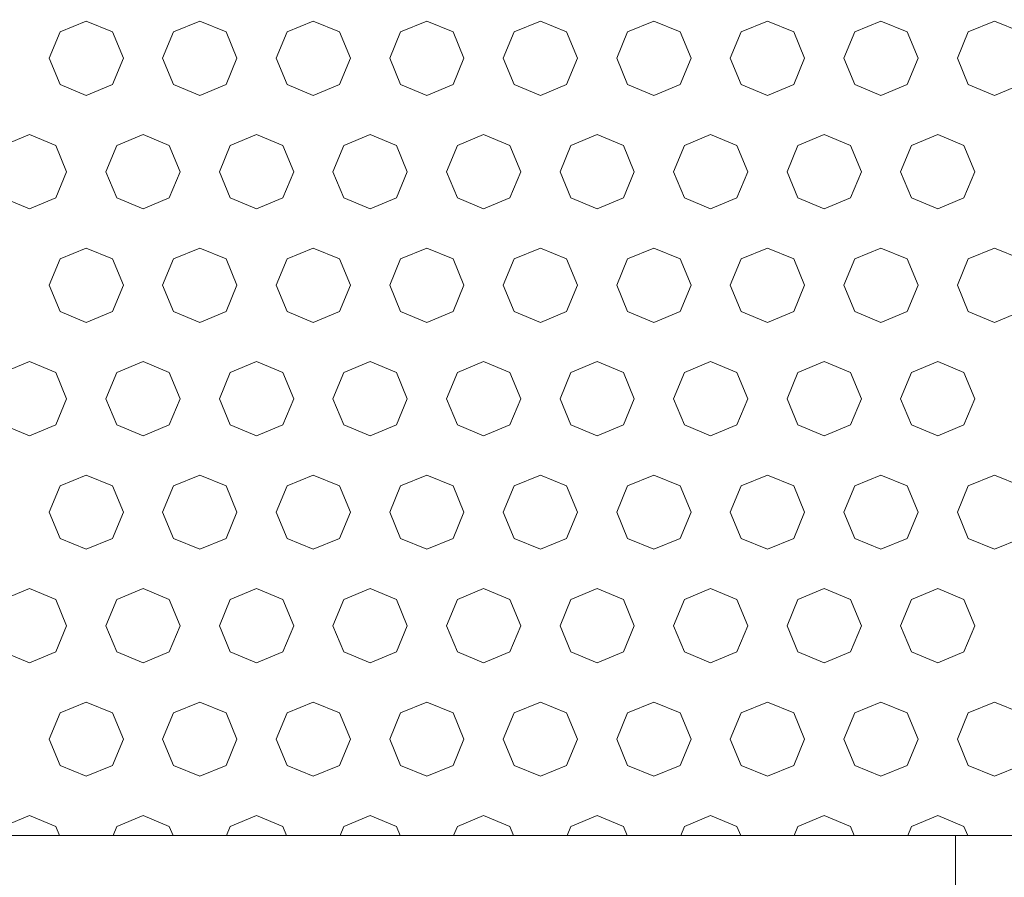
# Model space of a CAD drawing. Header units: millimetres. Extents: x 52659 to 1698020, y -10054 to 104697.
# Tile 34 of 256: x 151180 to 151614, y 13980 to 14357. Entities that reach past the tile are written whole.
import ezdxf

# ---------------------------------------------------------------- set-up
doc = ezdxf.new("R2010")
doc.units = ezdxf.units.MM
doc.header["$MEASUREMENT"] = 0
for name, color, linetype in [('02-04 BRISES SOLEIL FONCEES', 7, 'Continuous'), ('05-02 Cotation 200ème 100ème.Cotations', 7, 'Continuous'), ('Fenêtres ARCHICAD', 7, 'Continuous')]:
    doc.layers.add(name, color=color, linetype=linetype)
doc.styles.add('STYLE_GENERE_3', font='ARIALN.TTF')
doc.dimstyles.new('STYLE_GENERE__2', dxfattribs={"dimtxt": 200, "dimasz": 95, "dimexe": 0.18, "dimexo": 100, "dimgap": 0, "dimtad": 0, "dimlfac": 0.001, "dimzin": 0, "dimdsep": 46, "dimtxsty": 'STYLE_GENERE_3', "dimblk": 'ARROWHEAD_6', "dimblk1": 'ARROWHEAD_6', "dimblk2": 'ARROWHEAD_6', "dimcen": 0.09, "dimclrd": 7, "dimclre": 7, "dimclrt": 7, "dimazin": 0, "dimtfac": 1, "dimtdec": 4, "dimtmove": 0, "dimatfit": 3, "dimfxl": 1, "dimtolj": 1, "dimtzin": 0, "dimarcsym": 0})

# ---------------------------------------------------------------- blocks, each defined once
blk = doc.blocks.new('Élément de coupe_232_1', base_point=(131932.67, 5158.07))
at = {"layer": 'Fenêtres ARCHICAD', "color": 7, "linetype": 'Continuous', "lineweight": 5}
blk.add_line((151592.7, 13998.03), (151592.7, 13268.07), dxfattribs=at)
blk = doc.blocks.new('*X308', base_point=(131932.67, 5158.07))
at = {"layer": '02-04 BRISES SOLEIL FONCEES', "color": 7, "linetype": 'Continuous', "lineweight": 5}
for p, q in [((151209.81, 14356.81), (151198.25, 14352.02)), ((151221.38, 14352.02), (151209.81, 14356.81)), ((151259.81, 14356.81), (151248.25, 14352.02)), ((151271.38, 14352.02), (151259.81, 14356.81)), ((151309.81, 14356.81), (151298.25, 14352.02)), ((151321.38, 14352.02), (151309.81, 14356.81)), ((151359.81, 14356.81), (151348.25, 14352.02)), ((151371.38, 14352.02), (151359.81, 14356.81)), ((151409.81, 14356.81), (151398.25, 14352.02)), ((151421.38, 14352.02), (151409.81, 14356.81)), ((151459.81, 14356.81), (151448.25, 14352.02)), ((151471.38, 14352.02), (151459.81, 14356.81)), ((151509.81, 14356.81), (151498.25, 14352.02)), ((151521.38, 14352.02), (151509.81, 14356.81)), ((151559.81, 14356.81), (151548.25, 14352.02)), ((151571.38, 14352.02), (151559.81, 14356.81)), ((151609.81, 14356.81), (151598.25, 14352.02)), ((151621.38, 14352.02), (151609.81, 14356.81)), ((151198.25, 14352.02), (151193.46, 14340.46)), ((151226.17, 14340.46), (151221.38, 14352.02)), ((151248.25, 14352.02), (151243.46, 14340.46)), ((151276.17, 14340.46), (151271.38, 14352.02)), ((151298.25, 14352.02), (151293.46, 14340.46)), ((151326.17, 14340.46), (151321.38, 14352.02)), ((151348.25, 14352.02), (151343.46, 14340.46)), ((151376.17, 14340.46), (151371.38, 14352.02)), ((151398.25, 14352.02), (151393.46, 14340.46)), ((151426.17, 14340.46), (151421.38, 14352.02)), ((151448.25, 14352.02), (151443.46, 14340.46)), ((151476.17, 14340.46), (151471.38, 14352.02)), ((151498.25, 14352.02), (151493.46, 14340.46)), ((151526.17, 14340.46), (151521.38, 14352.02)), ((151548.25, 14352.02), (151543.46, 14340.46)), ((151576.17, 14340.46), (151571.38, 14352.02)), ((151598.25, 14352.02), (151593.46, 14340.46)), ((151193.46, 14340.46), (151198.25, 14328.89)), ((151221.38, 14328.89), (151226.17, 14340.46)), ((151243.46, 14340.46), (151248.25, 14328.89)), ((151271.38, 14328.89), (151276.17, 14340.46)), ((151293.46, 14340.46), (151298.25, 14328.89)), ((151321.38, 14328.89), (151326.17, 14340.46)), ((151343.46, 14340.46), (151348.25, 14328.89)), ((151371.38, 14328.89), (151376.17, 14340.46)), ((151393.46, 14340.46), (151398.25, 14328.89)), ((151421.38, 14328.89), (151426.17, 14340.46)), ((151443.46, 14340.46), (151448.25, 14328.89)), ((151471.38, 14328.89), (151476.17, 14340.46)), ((151493.46, 14340.46), (151498.25, 14328.89)), ((151521.38, 14328.89), (151526.17, 14340.46)), ((151543.46, 14340.46), (151548.25, 14328.89)), ((151571.38, 14328.89), (151576.17, 14340.46)), ((151593.46, 14340.46), (151598.25, 14328.89)), ((151198.25, 14328.89), (151209.81, 14324.1)), ((151209.81, 14324.1), (151221.38, 14328.89)), ((151248.25, 14328.89), (151259.81, 14324.1)), ((151259.81, 14324.1), (151271.38, 14328.89)), ((151298.25, 14328.89), (151309.81, 14324.1)), ((151309.81, 14324.1), (151321.38, 14328.89)), ((151348.25, 14328.89), (151359.81, 14324.1)), ((151359.81, 14324.1), (151371.38, 14328.89)), ((151398.25, 14328.89), (151409.81, 14324.1)), ((151409.81, 14324.1), (151421.38, 14328.89)), ((151448.25, 14328.89), (151459.81, 14324.1)), ((151459.81, 14324.1), (151471.38, 14328.89)), ((151498.25, 14328.89), (151509.81, 14324.1)), ((151509.81, 14324.1), (151521.38, 14328.89)), ((151548.25, 14328.89), (151559.81, 14324.1)), ((151559.81, 14324.1), (151571.38, 14328.89)), ((151598.25, 14328.89), (151609.81, 14324.1)), ((151609.81, 14324.1), (151621.38, 14328.89)), ((151184.81, 14306.81), (151173.25, 14302.02)), ((151196.38, 14302.02), (151184.81, 14306.81)), ((151234.81, 14306.81), (151223.25, 14302.02)), ((151246.38, 14302.02), (151234.81, 14306.81)), ((151284.81, 14306.81), (151273.25, 14302.02)), ((151296.38, 14302.02), (151284.81, 14306.81)), ((151334.81, 14306.81), (151323.25, 14302.02)), ((151346.38, 14302.02), (151334.81, 14306.81)), ((151384.81, 14306.81), (151373.25, 14302.02)), ((151396.38, 14302.02), (151384.81, 14306.81)), ((151434.81, 14306.81), (151423.25, 14302.02)), ((151446.38, 14302.02), (151434.81, 14306.81)), ((151484.81, 14306.81), (151473.25, 14302.02)), ((151496.38, 14302.02), (151484.81, 14306.81)), ((151534.81, 14306.81), (151523.25, 14302.02)), ((151546.38, 14302.02), (151534.81, 14306.81)), ((151584.81, 14306.81), (151573.25, 14302.02)), ((151596.38, 14302.02), (151584.81, 14306.81)), ((151201.17, 14290.46), (151196.38, 14302.02)), ((151223.25, 14302.02), (151218.46, 14290.46)), ((151251.17, 14290.46), (151246.38, 14302.02)), ((151273.25, 14302.02), (151268.46, 14290.46)), ((151301.17, 14290.46), (151296.38, 14302.02)), ((151323.25, 14302.02), (151318.46, 14290.46)), ((151351.17, 14290.46), (151346.38, 14302.02)), ((151373.25, 14302.02), (151368.46, 14290.46)), ((151401.17, 14290.46), (151396.38, 14302.02)), ((151423.25, 14302.02), (151418.46, 14290.46)), ((151451.17, 14290.46), (151446.38, 14302.02)), ((151473.25, 14302.02), (151468.46, 14290.46)), ((151501.17, 14290.46), (151496.38, 14302.02)), ((151523.25, 14302.02), (151518.46, 14290.46)), ((151551.17, 14290.46), (151546.38, 14302.02)), ((151573.25, 14302.02), (151568.46, 14290.46)), ((151601.17, 14290.46), (151596.38, 14302.02)), ((151196.38, 14278.89), (151201.17, 14290.46)), ((151218.46, 14290.46), (151223.25, 14278.89)), ((151246.38, 14278.89), (151251.17, 14290.46)), ((151268.46, 14290.46), (151273.25, 14278.89)), ((151296.38, 14278.89), (151301.17, 14290.46)), ((151318.46, 14290.46), (151323.25, 14278.89)), ((151346.38, 14278.89), (151351.17, 14290.46)), ((151368.46, 14290.46), (151373.25, 14278.89)), ((151396.38, 14278.89), (151401.17, 14290.46)), ((151418.46, 14290.46), (151423.25, 14278.89)), ((151446.38, 14278.89), (151451.17, 14290.46)), ((151468.46, 14290.46), (151473.25, 14278.89)), ((151496.38, 14278.89), (151501.17, 14290.46)), ((151518.46, 14290.46), (151523.25, 14278.89)), ((151546.38, 14278.89), (151551.17, 14290.46)), ((151568.46, 14290.46), (151573.25, 14278.89)), ((151596.38, 14278.89), (151601.17, 14290.46)), ((151173.25, 14278.89), (151184.81, 14274.1)), ((151184.81, 14274.1), (151196.38, 14278.89)), ((151223.25, 14278.89), (151234.81, 14274.1)), ((151234.81, 14274.1), (151246.38, 14278.89)), ((151273.25, 14278.89), (151284.81, 14274.1)), ((151284.81, 14274.1), (151296.38, 14278.89)), ((151323.25, 14278.89), (151334.81, 14274.1)), ((151334.81, 14274.1), (151346.38, 14278.89)), ((151373.25, 14278.89), (151384.81, 14274.1)), ((151384.81, 14274.1), (151396.38, 14278.89)), ((151423.25, 14278.89), (151434.81, 14274.1)), ((151434.81, 14274.1), (151446.38, 14278.89)), ((151473.25, 14278.89), (151484.81, 14274.1)), ((151484.81, 14274.1), (151496.38, 14278.89)), ((151523.25, 14278.89), (151534.81, 14274.1)), ((151534.81, 14274.1), (151546.38, 14278.89)), ((151573.25, 14278.89), (151584.81, 14274.1)), ((151584.81, 14274.1), (151596.38, 14278.89)), ((151209.81, 14256.81), (151198.25, 14252.02)), ((151221.38, 14252.02), (151209.81, 14256.81)), ((151259.81, 14256.81), (151248.25, 14252.02)), ((151271.38, 14252.02), (151259.81, 14256.81)), ((151309.81, 14256.81), (151298.25, 14252.02)), ((151321.38, 14252.02), (151309.81, 14256.81)), ((151359.81, 14256.81), (151348.25, 14252.02)), ((151371.38, 14252.02), (151359.81, 14256.81)), ((151409.81, 14256.81), (151398.25, 14252.02)), ((151421.38, 14252.02), (151409.81, 14256.81)), ((151459.81, 14256.81), (151448.25, 14252.02)), ((151471.38, 14252.02), (151459.81, 14256.81)), ((151509.81, 14256.81), (151498.25, 14252.02)), ((151521.38, 14252.02), (151509.81, 14256.81)), ((151559.81, 14256.81), (151548.25, 14252.02)), ((151571.38, 14252.02), (151559.81, 14256.81)), ((151609.81, 14256.81), (151598.25, 14252.02)), ((151621.38, 14252.02), (151609.81, 14256.81)), ((151198.25, 14252.02), (151193.46, 14240.46)), ((151226.17, 14240.46), (151221.38, 14252.02)), ((151248.25, 14252.02), (151243.46, 14240.46)), ((151276.17, 14240.46), (151271.38, 14252.02)), ((151298.25, 14252.02), (151293.46, 14240.46)), ((151326.17, 14240.46), (151321.38, 14252.02)), ((151348.25, 14252.02), (151343.46, 14240.46)), ((151376.17, 14240.46), (151371.38, 14252.02)), ((151398.25, 14252.02), (151393.46, 14240.46)), ((151426.17, 14240.46), (151421.38, 14252.02)), ((151448.25, 14252.02), (151443.46, 14240.46)), ((151476.17, 14240.46), (151471.38, 14252.02)), ((151498.25, 14252.02), (151493.46, 14240.46)), ((151526.17, 14240.46), (151521.38, 14252.02)), ((151548.25, 14252.02), (151543.46, 14240.46)), ((151576.17, 14240.46), (151571.38, 14252.02)), ((151598.25, 14252.02), (151593.46, 14240.46)), ((151193.46, 14240.46), (151198.25, 14228.89)), ((151221.38, 14228.89), (151226.17, 14240.46)), ((151243.46, 14240.46), (151248.25, 14228.89)), ((151271.38, 14228.89), (151276.17, 14240.46)), ((151293.46, 14240.46), (151298.25, 14228.89)), ((151321.38, 14228.89), (151326.17, 14240.46)), ((151343.46, 14240.46), (151348.25, 14228.89)), ((151371.38, 14228.89), (151376.17, 14240.46)), ((151393.46, 14240.46), (151398.25, 14228.89)), ((151421.38, 14228.89), (151426.17, 14240.46)), ((151443.46, 14240.46), (151448.25, 14228.89)), ((151471.38, 14228.89), (151476.17, 14240.46)), ((151493.46, 14240.46), (151498.25, 14228.89)), ((151521.38, 14228.89), (151526.17, 14240.46)), ((151543.46, 14240.46), (151548.25, 14228.89)), ((151571.38, 14228.89), (151576.17, 14240.46)), ((151593.46, 14240.46), (151598.25, 14228.89)), ((151198.25, 14228.89), (151209.81, 14224.1)), ((151209.81, 14224.1), (151221.38, 14228.89)), ((151248.25, 14228.89), (151259.81, 14224.1)), ((151259.81, 14224.1), (151271.38, 14228.89)), ((151298.25, 14228.89), (151309.81, 14224.1)), ((151309.81, 14224.1), (151321.38, 14228.89)), ((151348.25, 14228.89), (151359.81, 14224.1)), ((151359.81, 14224.1), (151371.38, 14228.89)), ((151398.25, 14228.89), (151409.81, 14224.1)), ((151409.81, 14224.1), (151421.38, 14228.89)), ((151448.25, 14228.89), (151459.81, 14224.1)), ((151459.81, 14224.1), (151471.38, 14228.89)), ((151498.25, 14228.89), (151509.81, 14224.1)), ((151509.81, 14224.1), (151521.38, 14228.89)), ((151548.25, 14228.89), (151559.81, 14224.1)), ((151559.81, 14224.1), (151571.38, 14228.89)), ((151598.25, 14228.89), (151609.81, 14224.1)), ((151609.81, 14224.1), (151621.38, 14228.89)), ((151184.81, 14206.81), (151173.25, 14202.02)), ((151196.38, 14202.02), (151184.81, 14206.81)), ((151234.81, 14206.81), (151223.25, 14202.02)), ((151246.38, 14202.02), (151234.81, 14206.81)), ((151284.81, 14206.81), (151273.25, 14202.02)), ((151296.38, 14202.02), (151284.81, 14206.81)), ((151334.81, 14206.81), (151323.25, 14202.02)), ((151346.38, 14202.02), (151334.81, 14206.81)), ((151384.81, 14206.81), (151373.25, 14202.02)), ((151396.38, 14202.02), (151384.81, 14206.81)), ((151434.81, 14206.81), (151423.25, 14202.02)), ((151446.38, 14202.02), (151434.81, 14206.81)), ((151484.81, 14206.81), (151473.25, 14202.02)), ((151496.38, 14202.02), (151484.81, 14206.81)), ((151534.81, 14206.81), (151523.25, 14202.02)), ((151546.38, 14202.02), (151534.81, 14206.81)), ((151584.81, 14206.81), (151573.25, 14202.02)), ((151596.38, 14202.02), (151584.81, 14206.81)), ((151201.17, 14190.46), (151196.38, 14202.02)), ((151223.25, 14202.02), (151218.46, 14190.46)), ((151251.17, 14190.46), (151246.38, 14202.02)), ((151273.25, 14202.02), (151268.46, 14190.46)), ((151301.17, 14190.46), (151296.38, 14202.02)), ((151323.25, 14202.02), (151318.46, 14190.46)), ((151351.17, 14190.46), (151346.38, 14202.02)), ((151373.25, 14202.02), (151368.46, 14190.46)), ((151401.17, 14190.46), (151396.38, 14202.02)), ((151423.25, 14202.02), (151418.46, 14190.46)), ((151451.17, 14190.46), (151446.38, 14202.02)), ((151473.25, 14202.02), (151468.46, 14190.46)), ((151501.17, 14190.46), (151496.38, 14202.02)), ((151523.25, 14202.02), (151518.46, 14190.46)), ((151551.17, 14190.46), (151546.38, 14202.02)), ((151573.25, 14202.02), (151568.46, 14190.46)), ((151601.17, 14190.46), (151596.38, 14202.02)), ((151196.38, 14178.89), (151201.17, 14190.46)), ((151218.46, 14190.46), (151223.25, 14178.89)), ((151246.38, 14178.89), (151251.17, 14190.46)), ((151268.46, 14190.46), (151273.25, 14178.89)), ((151296.38, 14178.89), (151301.17, 14190.46)), ((151318.46, 14190.46), (151323.25, 14178.89)), ((151346.38, 14178.89), (151351.17, 14190.46)), ((151368.46, 14190.46), (151373.25, 14178.89)), ((151396.38, 14178.89), (151401.17, 14190.46)), ((151418.46, 14190.46), (151423.25, 14178.89)), ((151446.38, 14178.89), (151451.17, 14190.46)), ((151468.46, 14190.46), (151473.25, 14178.89)), ((151496.38, 14178.89), (151501.17, 14190.46)), ((151518.46, 14190.46), (151523.25, 14178.89)), ((151546.38, 14178.89), (151551.17, 14190.46)), ((151568.46, 14190.46), (151573.25, 14178.89)), ((151596.38, 14178.89), (151601.17, 14190.46)), ((151173.25, 14178.89), (151184.81, 14174.1)), ((151184.81, 14174.1), (151196.38, 14178.89)), ((151223.25, 14178.89), (151234.81, 14174.1)), ((151234.81, 14174.1), (151246.38, 14178.89)), ((151273.25, 14178.89), (151284.81, 14174.1)), ((151284.81, 14174.1), (151296.38, 14178.89)), ((151323.25, 14178.89), (151334.81, 14174.1)), ((151334.81, 14174.1), (151346.38, 14178.89)), ((151373.25, 14178.89), (151384.81, 14174.1)), ((151384.81, 14174.1), (151396.38, 14178.89)), ((151423.25, 14178.89), (151434.81, 14174.1)), ((151434.81, 14174.1), (151446.38, 14178.89)), ((151473.25, 14178.89), (151484.81, 14174.1)), ((151484.81, 14174.1), (151496.38, 14178.89)), ((151523.25, 14178.89), (151534.81, 14174.1)), ((151534.81, 14174.1), (151546.38, 14178.89)), ((151573.25, 14178.89), (151584.81, 14174.1)), ((151584.81, 14174.1), (151596.38, 14178.89)), ((151209.81, 14156.81), (151198.25, 14152.02)), ((151221.38, 14152.02), (151209.81, 14156.81)), ((151259.81, 14156.81), (151248.25, 14152.02)), ((151271.38, 14152.02), (151259.81, 14156.81)), ((151309.81, 14156.81), (151298.25, 14152.02)), ((151321.38, 14152.02), (151309.81, 14156.81)), ((151359.81, 14156.81), (151348.25, 14152.02)), ((151371.38, 14152.02), (151359.81, 14156.81)), ((151409.81, 14156.81), (151398.25, 14152.02)), ((151421.38, 14152.02), (151409.81, 14156.81)), ((151459.81, 14156.81), (151448.25, 14152.02)), ((151471.38, 14152.02), (151459.81, 14156.81)), ((151509.81, 14156.81), (151498.25, 14152.02)), ((151521.38, 14152.02), (151509.81, 14156.81)), ((151559.81, 14156.81), (151548.25, 14152.02)), ((151571.38, 14152.02), (151559.81, 14156.81)), ((151609.81, 14156.81), (151598.25, 14152.02)), ((151621.38, 14152.02), (151609.81, 14156.81)), ((151198.25, 14152.02), (151193.46, 14140.46)), ((151226.17, 14140.46), (151221.38, 14152.02)), ((151248.25, 14152.02), (151243.46, 14140.46)), ((151276.17, 14140.46), (151271.38, 14152.02)), ((151298.25, 14152.02), (151293.46, 14140.46)), ((151326.17, 14140.46), (151321.38, 14152.02)), ((151348.25, 14152.02), (151343.46, 14140.46)), ((151376.17, 14140.46), (151371.38, 14152.02)), ((151398.25, 14152.02), (151393.46, 14140.46)), ((151426.17, 14140.46), (151421.38, 14152.02)), ((151448.25, 14152.02), (151443.46, 14140.46)), ((151476.17, 14140.46), (151471.38, 14152.02)), ((151498.25, 14152.02), (151493.46, 14140.46)), ((151526.17, 14140.46), (151521.38, 14152.02)), ((151548.25, 14152.02), (151543.46, 14140.46)), ((151576.17, 14140.46), (151571.38, 14152.02)), ((151598.25, 14152.02), (151593.46, 14140.46)), ((151193.46, 14140.46), (151198.25, 14128.89)), ((151221.38, 14128.89), (151226.17, 14140.46)), ((151243.46, 14140.46), (151248.25, 14128.89)), ((151271.38, 14128.89), (151276.17, 14140.46)), ((151293.46, 14140.46), (151298.25, 14128.89)), ((151321.38, 14128.89), (151326.17, 14140.46)), ((151343.46, 14140.46), (151348.25, 14128.89)), ((151371.38, 14128.89), (151376.17, 14140.46)), ((151393.46, 14140.46), (151398.25, 14128.89)), ((151421.38, 14128.89), (151426.17, 14140.46)), ((151443.46, 14140.46), (151448.25, 14128.89)), ((151471.38, 14128.89), (151476.17, 14140.46)), ((151493.46, 14140.46), (151498.25, 14128.89)), ((151521.38, 14128.89), (151526.17, 14140.46)), ((151543.46, 14140.46), (151548.25, 14128.89)), ((151571.38, 14128.89), (151576.17, 14140.46)), ((151593.46, 14140.46), (151598.25, 14128.89)), ((151198.25, 14128.89), (151209.81, 14124.1)), ((151209.81, 14124.1), (151221.38, 14128.89)), ((151248.25, 14128.89), (151259.81, 14124.1)), ((151259.81, 14124.1), (151271.38, 14128.89)), ((151298.25, 14128.89), (151309.81, 14124.1)), ((151309.81, 14124.1), (151321.38, 14128.89)), ((151348.25, 14128.89), (151359.81, 14124.1)), ((151359.81, 14124.1), (151371.38, 14128.89)), ((151398.25, 14128.89), (151409.81, 14124.1)), ((151409.81, 14124.1), (151421.38, 14128.89)), ((151448.25, 14128.89), (151459.81, 14124.1)), ((151459.81, 14124.1), (151471.38, 14128.89)), ((151498.25, 14128.89), (151509.81, 14124.1)), ((151509.81, 14124.1), (151521.38, 14128.89)), ((151548.25, 14128.89), (151559.81, 14124.1)), ((151559.81, 14124.1), (151571.38, 14128.89)), ((151598.25, 14128.89), (151609.81, 14124.1)), ((151609.81, 14124.1), (151621.38, 14128.89)), ((151184.81, 14106.81), (151173.25, 14102.02)), ((151196.38, 14102.02), (151184.81, 14106.81)), ((151234.81, 14106.81), (151223.25, 14102.02)), ((151246.38, 14102.02), (151234.81, 14106.81)), ((151284.81, 14106.81), (151273.25, 14102.02)), ((151296.38, 14102.02), (151284.81, 14106.81)), ((151334.81, 14106.81), (151323.25, 14102.02)), ((151346.38, 14102.02), (151334.81, 14106.81)), ((151384.81, 14106.81), (151373.25, 14102.02)), ((151396.38, 14102.02), (151384.81, 14106.81)), ((151434.81, 14106.81), (151423.25, 14102.02)), ((151446.38, 14102.02), (151434.81, 14106.81)), ((151484.81, 14106.81), (151473.25, 14102.02)), ((151496.38, 14102.02), (151484.81, 14106.81)), ((151534.81, 14106.81), (151523.25, 14102.02)), ((151546.38, 14102.02), (151534.81, 14106.81)), ((151584.81, 14106.81), (151573.25, 14102.02)), ((151596.38, 14102.02), (151584.81, 14106.81)), ((151201.17, 14090.46), (151196.38, 14102.02)), ((151223.25, 14102.02), (151218.46, 14090.46)), ((151251.17, 14090.46), (151246.38, 14102.02)), ((151273.25, 14102.02), (151268.46, 14090.46)), ((151301.17, 14090.46), (151296.38, 14102.02)), ((151323.25, 14102.02), (151318.46, 14090.46)), ((151351.17, 14090.46), (151346.38, 14102.02)), ((151373.25, 14102.02), (151368.46, 14090.46)), ((151401.17, 14090.46), (151396.38, 14102.02)), ((151423.25, 14102.02), (151418.46, 14090.46)), ((151451.17, 14090.46), (151446.38, 14102.02)), ((151473.25, 14102.02), (151468.46, 14090.46)), ((151501.17, 14090.46), (151496.38, 14102.02)), ((151523.25, 14102.02), (151518.46, 14090.46)), ((151551.17, 14090.46), (151546.38, 14102.02)), ((151573.25, 14102.02), (151568.46, 14090.46)), ((151601.17, 14090.46), (151596.38, 14102.02)), ((151196.38, 14078.89), (151201.17, 14090.46)), ((151218.46, 14090.46), (151223.25, 14078.89)), ((151246.38, 14078.89), (151251.17, 14090.46)), ((151268.46, 14090.46), (151273.25, 14078.89)), ((151296.38, 14078.89), (151301.17, 14090.46)), ((151318.46, 14090.46), (151323.25, 14078.89)), ((151346.38, 14078.89), (151351.17, 14090.46)), ((151368.46, 14090.46), (151373.25, 14078.89)), ((151396.38, 14078.89), (151401.17, 14090.46)), ((151418.46, 14090.46), (151423.25, 14078.89)), ((151446.38, 14078.89), (151451.17, 14090.46)), ((151468.46, 14090.46), (151473.25, 14078.89)), ((151496.38, 14078.89), (151501.17, 14090.46)), ((151518.46, 14090.46), (151523.25, 14078.89)), ((151546.38, 14078.89), (151551.17, 14090.46)), ((151568.46, 14090.46), (151573.25, 14078.89)), ((151596.38, 14078.89), (151601.17, 14090.46)), ((151173.25, 14078.89), (151184.81, 14074.1)), ((151184.81, 14074.1), (151196.38, 14078.89)), ((151223.25, 14078.89), (151234.81, 14074.1)), ((151234.81, 14074.1), (151246.38, 14078.89)), ((151273.25, 14078.89), (151284.81, 14074.1)), ((151284.81, 14074.1), (151296.38, 14078.89)), ((151323.25, 14078.89), (151334.81, 14074.1)), ((151334.81, 14074.1), (151346.38, 14078.89)), ((151373.25, 14078.89), (151384.81, 14074.1)), ((151384.81, 14074.1), (151396.38, 14078.89)), ((151423.25, 14078.89), (151434.81, 14074.1)), ((151434.81, 14074.1), (151446.38, 14078.89)), ((151473.25, 14078.89), (151484.81, 14074.1)), ((151484.81, 14074.1), (151496.38, 14078.89)), ((151523.25, 14078.89), (151534.81, 14074.1)), ((151534.81, 14074.1), (151546.38, 14078.89)), ((151573.25, 14078.89), (151584.81, 14074.1)), ((151584.81, 14074.1), (151596.38, 14078.89)), ((151209.81, 14056.81), (151198.25, 14052.02)), ((151221.38, 14052.02), (151209.81, 14056.81)), ((151259.81, 14056.81), (151248.25, 14052.02)), ((151271.38, 14052.02), (151259.81, 14056.81)), ((151309.81, 14056.81), (151298.25, 14052.02)), ((151321.38, 14052.02), (151309.81, 14056.81)), ((151359.81, 14056.81), (151348.25, 14052.02)), ((151371.38, 14052.02), (151359.81, 14056.81)), ((151409.81, 14056.81), (151398.25, 14052.02)), ((151421.38, 14052.02), (151409.81, 14056.81)), ((151459.81, 14056.81), (151448.25, 14052.02)), ((151471.38, 14052.02), (151459.81, 14056.81)), ((151509.81, 14056.81), (151498.25, 14052.02)), ((151521.38, 14052.02), (151509.81, 14056.81)), ((151559.81, 14056.81), (151548.25, 14052.02)), ((151571.38, 14052.02), (151559.81, 14056.81)), ((151609.81, 14056.81), (151598.25, 14052.02)), ((151621.38, 14052.02), (151609.81, 14056.81)), ((151198.25, 14052.02), (151193.46, 14040.46)), ((151226.17, 14040.46), (151221.38, 14052.02)), ((151248.25, 14052.02), (151243.46, 14040.46)), ((151276.17, 14040.46), (151271.38, 14052.02)), ((151298.25, 14052.02), (151293.46, 14040.46)), ((151326.17, 14040.46), (151321.38, 14052.02)), ((151348.25, 14052.02), (151343.46, 14040.46)), ((151376.17, 14040.46), (151371.38, 14052.02)), ((151398.25, 14052.02), (151393.46, 14040.46)), ((151426.17, 14040.46), (151421.38, 14052.02)), ((151448.25, 14052.02), (151443.46, 14040.46)), ((151476.17, 14040.46), (151471.38, 14052.02)), ((151498.25, 14052.02), (151493.46, 14040.46)), ((151526.17, 14040.46), (151521.38, 14052.02)), ((151548.25, 14052.02), (151543.46, 14040.46)), ((151576.17, 14040.46), (151571.38, 14052.02)), ((151598.25, 14052.02), (151593.46, 14040.46)), ((151193.46, 14040.46), (151198.25, 14028.89)), ((151221.38, 14028.89), (151226.17, 14040.46)), ((151243.46, 14040.46), (151248.25, 14028.89)), ((151271.38, 14028.89), (151276.17, 14040.46)), ((151293.46, 14040.46), (151298.25, 14028.89)), ((151321.38, 14028.89), (151326.17, 14040.46)), ((151343.46, 14040.46), (151348.25, 14028.89)), ((151371.38, 14028.89), (151376.17, 14040.46)), ((151393.46, 14040.46), (151398.25, 14028.89)), ((151421.38, 14028.89), (151426.17, 14040.46)), ((151443.46, 14040.46), (151448.25, 14028.89)), ((151471.38, 14028.89), (151476.17, 14040.46)), ((151493.46, 14040.46), (151498.25, 14028.89)), ((151521.38, 14028.89), (151526.17, 14040.46)), ((151543.46, 14040.46), (151548.25, 14028.89)), ((151571.38, 14028.89), (151576.17, 14040.46)), ((151593.46, 14040.46), (151598.25, 14028.89)), ((151198.25, 14028.89), (151209.81, 14024.1)), ((151209.81, 14024.1), (151221.38, 14028.89)), ((151248.25, 14028.89), (151259.81, 14024.1)), ((151259.81, 14024.1), (151271.38, 14028.89)), ((151298.25, 14028.89), (151309.81, 14024.1)), ((151309.81, 14024.1), (151321.38, 14028.89)), ((151348.25, 14028.89), (151359.81, 14024.1)), ((151359.81, 14024.1), (151371.38, 14028.89)), ((151398.25, 14028.89), (151409.81, 14024.1)), ((151409.81, 14024.1), (151421.38, 14028.89)), ((151448.25, 14028.89), (151459.81, 14024.1)), ((151459.81, 14024.1), (151471.38, 14028.89)), ((151498.25, 14028.89), (151509.81, 14024.1)), ((151509.81, 14024.1), (151521.38, 14028.89)), ((151548.25, 14028.89), (151559.81, 14024.1)), ((151559.81, 14024.1), (151571.38, 14028.89)), ((151598.25, 14028.89), (151609.81, 14024.1)), ((151609.81, 14024.1), (151621.38, 14028.89)), ((151184.81, 14006.81), (151173.25, 14002.02)), ((151196.38, 14002.02), (151184.81, 14006.81)), ((151234.81, 14006.81), (151223.25, 14002.02)), ((151246.38, 14002.02), (151234.81, 14006.81)), ((151284.81, 14006.81), (151273.25, 14002.02)), ((151296.38, 14002.02), (151284.81, 14006.81)), ((151334.81, 14006.81), (151323.25, 14002.02)), ((151346.38, 14002.02), (151334.81, 14006.81)), ((151384.81, 14006.81), (151373.25, 14002.02)), ((151396.38, 14002.02), (151384.81, 14006.81)), ((151434.81, 14006.81), (151423.25, 14002.02)), ((151446.38, 14002.02), (151434.81, 14006.81)), ((151484.81, 14006.81), (151473.25, 14002.02)), ((151496.38, 14002.02), (151484.81, 14006.81)), ((151534.81, 14006.81), (151523.25, 14002.02)), ((151546.38, 14002.02), (151534.81, 14006.81)), ((151584.81, 14006.81), (151573.25, 14002.02)), ((151596.38, 14002.02), (151584.81, 14006.81)), ((151198.03, 13998.03), (151196.38, 14002.02)), ((151223.25, 14002.02), (151221.6, 13998.03)), ((151248.03, 13998.03), (151246.38, 14002.02)), ((151273.25, 14002.02), (151271.6, 13998.03)), ((151298.03, 13998.03), (151296.38, 14002.02)), ((151323.25, 14002.02), (151321.6, 13998.03)), ((151348.03, 13998.03), (151346.38, 14002.02)), ((151373.25, 14002.02), (151371.6, 13998.03)), ((151398.03, 13998.03), (151396.38, 14002.02)), ((151423.25, 14002.02), (151421.6, 13998.03)), ((151448.03, 13998.03), (151446.38, 14002.02)), ((151473.25, 14002.02), (151471.6, 13998.03)), ((151498.03, 13998.03), (151496.38, 14002.02)), ((151523.25, 14002.02), (151521.6, 13998.03)), ((151548.03, 13998.03), (151546.38, 14002.02)), ((151573.25, 14002.02), (151571.6, 13998.03)), ((151598.03, 13998.03), (151596.38, 14002.02))]:
    blk.add_line(p, q, dxfattribs=at)
blk = doc.blocks.new('Élément de coupe_303_1', base_point=(131932.67, 5158.07))
at = {"layer": '02-04 BRISES SOLEIL FONCEES', "color": 7, "linetype": 'Continuous', "lineweight": 9}
blk.add_line((150742.7, 13998.03), (152500.57, 13998.03), dxfattribs=at)
at = {"layer": '02-04 BRISES SOLEIL FONCEES', "lineweight": 0}
blk.add_blockref('*X308', (131932.67, 5158.07), dxfattribs=at)
blk = doc.blocks.new('*D764', base_point=(131932.67, 5158.07))
at = {"layer": '05-02 Cotation 200ème 100ème.Cotations', "color": 7, "linetype": 'Continuous', "lineweight": 25, "transparency": 16777216}
for p, q in [((135853.9, 14458.07), (135953.9, 14358.07)), ((135853.9, 11412.6), (135953.9, 11312.6))]:
    blk.add_line(p, q, dxfattribs=at)
at = {"layer": '05-02 Cotation 200ème 100ème.Cotations', "color": 7, "linetype": 'Continuous', "lineweight": 13, "transparency": 16777216}
for p, q in [((135997.65, 14408.07), (135810.15, 14408.07)), ((135903.9, 13134.21), (135903.9, 14408.07)), ((135903.9, 11362.6), (135903.9, 12636.46)), ((135997.65, 11362.6), (135810.15, 11362.6))]:
    blk.add_line(p, q, dxfattribs=at)
at = {"layer": '05-02 Cotation 200ème 100ème.Cotations', "color": 7, "lineweight": 9, "transparency": 16777216, "char_height": 200, "attachment_point": 7, "rotation": 90, "style": 'STYLE_GENERE_3'}
for s, insert in [('\\A1;0,40', (135861.04, 14381.77)), ('\\A1;3,05', (136003.9, 12661.33))]:
    blk.add_mtext(s, dxfattribs=dict(at, insert=insert))
blk = doc.blocks.new('ARROWHEAD_6')
at = {"color": 0, "linetype": 'Continuous', "lineweight": 0}
for p, q in [((-0.5, -0.5), (0.5, 0.5)), ((0, 0), (-1, 0))]:
    blk.add_line(p, q, dxfattribs=at)

msp = doc.modelspace()

# ---------------------------------------------------------------- block references
at = {"layer": '02-04 BRISES SOLEIL FONCEES', "lineweight": 0}
msp.add_blockref('Élément de coupe_303_1', (131932.668, 5158.072), dxfattribs=at)
at = {"layer": 'Fenêtres ARCHICAD', "lineweight": 0}
msp.add_blockref('Élément de coupe_232_1', (131932.668, 5158.072), dxfattribs=at)

# ---------------------------------------------------------------- dimensions: what is measured, and where the dimension line sits
at = {"layer": '05-02 Cotation 200ème 100ème.Cotations', "color": 7, "linetype": 'Continuous', "lineweight": 13}
dim = msp.add_linear_dim(base=(135903.901, 14408.072), p1=(220897.887, 11362.595), p2=(220602.668, 14408.072), angle=90, dimstyle='STYLE_GENERE__2', dxfattribs=at)
dim.commit()
dim.dimension.update_dxf_attribs({"geometry": '*D764', "text_midpoint": (135903.901, 12921.098), "dimtype": 160, "text_rotation": 90})

doc.saveas('drawing.dxf')
